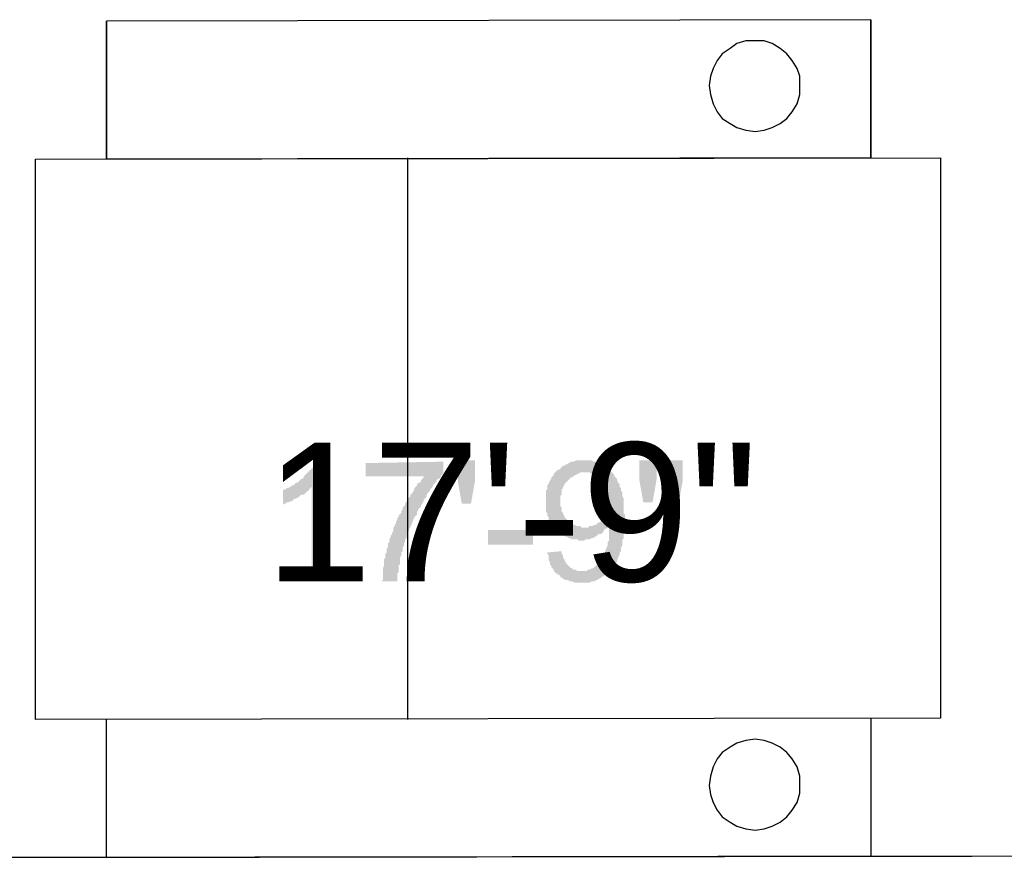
# Model space of a CAD drawing. Header units: millimetres. Extents: x 13115352 to 26511604, y 2875787 to 5794155.
# Tile 13 of 115: x 13125152 to 13126226, y 2880196 to 2881113. Entities that reach past the tile are written whole.
import ezdxf

# ---------------------------------------------------------------- set-up
doc = ezdxf.new("R2010")
doc.units = ezdxf.units.MM
doc.layers.get('0').update_dxf_attribs({"lineweight": 0})
doc.styles.add('Arial$001H0', font='arial.ttf')

msp = doc.modelspace()

# ---------------------------------------------------------------- hatches: boundary and pattern name
at = {"true_color": 0x545454}
for points in [[(13125485.9, 2880500.1), (13125470.2, 2880500.1), (13125470.2, 2880603.4), (13125468.7, 2880602), (13125467.3, 2880600.5), (13125467.3, 2880599.1), (13125465.9, 2880599.1), (13125464.4, 2880597.7), (13125463, 2880596.2), (13125461.5, 2880594.8), (13125458.7, 2880594.8), (13125457.2, 2880593.4), (13125455.8, 2880591.9), (13125452.9, 2880590.5), (13125451.5, 2880590.5), (13125450.1, 2880589.1), (13125448.6, 2880587.6), (13125447.2, 2880587.6), (13125444.3, 2880586.2), (13125442.9, 2880586.2), (13125441.5, 2880584.8), (13125440, 2880584.8), (13125438.6, 2880583.3), (13125438.6, 2880599.1), (13125440, 2880600.5), (13125441.5, 2880600.5), (13125442.9, 2880602), (13125444.3, 2880602), (13125447.2, 2880603.4), (13125448.6, 2880604.9), (13125450.1, 2880604.9), (13125451.5, 2880606.3), (13125452.9, 2880607.7), (13125454.4, 2880607.7), (13125455.8, 2880609.2), (13125457.2, 2880610.6), (13125458.7, 2880612), (13125460.1, 2880612), (13125461.5, 2880613.5), (13125461.5, 2880614.9), (13125463, 2880616.3), (13125464.4, 2880617.8), (13125465.9, 2880619.2), (13125467.3, 2880620.6), (13125468.7, 2880622.1), (13125470.2, 2880623.5), (13125471.6, 2880624.9), (13125471.6, 2880626.4), (13125473, 2880627.8), (13125474.5, 2880629.2), (13125475.9, 2880630.7), (13125475.9, 2880632.1), (13125485.9, 2880632.1)], [(13125529, 2880614.9), (13125529, 2880629.2), (13125613.7, 2880630.7), (13125613.7, 2880617.8), (13125612.2, 2880616.3), (13125610.8, 2880614.9), (13125610.8, 2880613.5), (13125609.4, 2880612), (13125607.9, 2880612), (13125606.5, 2880610.6), (13125606.5, 2880609.2), (13125605.1, 2880607.7), (13125603.6, 2880606.3), (13125602.2, 2880604.9), (13125602.2, 2880603.4), (13125600.8, 2880602), (13125599.3, 2880600.5), (13125599.3, 2880599.1), (13125597.9, 2880597.7), (13125596.4, 2880596.2), (13125595, 2880593.4), (13125595, 2880591.9), (13125593.6, 2880590.5), (13125592.1, 2880589.1), (13125592.1, 2880587.6), (13125590.7, 2880584.8), (13125589.3, 2880583.3), (13125589.3, 2880581.9), (13125587.8, 2880580.5), (13125586.4, 2880579), (13125586.4, 2880577.6), (13125585, 2880576.1), (13125585, 2880573.3), (13125583.5, 2880571.8), (13125582.1, 2880570.4), (13125582.1, 2880569), (13125580.7, 2880567.5), (13125580.7, 2880566.1), (13125579.2, 2880563.2), (13125579.2, 2880561.8), (13125577.8, 2880560.4), (13125577.8, 2880558.9), (13125576.4, 2880557.5), (13125576.4, 2880556.1), (13125574.9, 2880553.2), (13125574.9, 2880551.8), (13125573.5, 2880550.3), (13125573.5, 2880548.9), (13125573.5, 2880547.4), (13125572, 2880546), (13125572, 2880543.1), (13125570.6, 2880541.7), (13125570.6, 2880540.3), (13125570.6, 2880538.8), (13125569.2, 2880537.4), (13125569.2, 2880536), (13125569.2, 2880534.5), (13125569.2, 2880533.1), (13125567.7, 2880531.7), (13125567.7, 2880530.2), (13125567.7, 2880528.8), (13125566.3, 2880525.9), (13125566.3, 2880524.5), (13125566.3, 2880523.1), (13125566.3, 2880521.6), (13125566.3, 2880518.7), (13125564.9, 2880517.3), (13125564.9, 2880515.9), (13125564.9, 2880514.4), (13125564.9, 2880511.6), (13125564.9, 2880510.1), (13125563.4, 2880508.7), (13125563.4, 2880505.8), (13125563.4, 2880504.4), (13125563.4, 2880503), (13125563.4, 2880500.1), (13125546.2, 2880500.1), (13125547.7, 2880501.5), (13125547.7, 2880503), (13125547.7, 2880504.4), (13125547.7, 2880507.3), (13125547.7, 2880508.7), (13125547.7, 2880510.1), (13125547.7, 2880511.6), (13125547.7, 2880513), (13125547.7, 2880514.4), (13125549.1, 2880517.3), (13125549.1, 2880518.7), (13125549.1, 2880520.2), (13125549.1, 2880521.6), (13125549.1, 2880524.5), (13125550.5, 2880525.9), (13125550.5, 2880527.4), (13125550.5, 2880530.2), (13125552, 2880531.7), (13125552, 2880534.5), (13125552, 2880536), (13125553.4, 2880537.4), (13125553.4, 2880540.3), (13125553.4, 2880541.7), (13125554.8, 2880543.1), (13125554.8, 2880544.6), (13125554.8, 2880546), (13125556.3, 2880548.9), (13125556.3, 2880550.3), (13125557.7, 2880551.8), (13125557.7, 2880553.2), (13125559.1, 2880554.6), (13125559.1, 2880557.5), (13125559.1, 2880558.9), (13125560.6, 2880560.4), (13125560.6, 2880561.8), (13125562, 2880563.2), (13125562, 2880564.7), (13125563.4, 2880567.5), (13125563.4, 2880569), (13125564.9, 2880570.4), (13125564.9, 2880571.8), (13125566.3, 2880573.3), (13125567.7, 2880574.7), (13125567.7, 2880576.1), (13125569.2, 2880579), (13125569.2, 2880580.5), (13125570.6, 2880581.9), (13125572, 2880583.3), (13125572, 2880584.8), (13125573.5, 2880587.6), (13125574.9, 2880589.1), (13125574.9, 2880590.5), (13125576.4, 2880591.9), (13125577.8, 2880593.4), (13125577.8, 2880594.8), (13125579.2, 2880596.2), (13125580.7, 2880597.7), (13125582.1, 2880600.5), (13125582.1, 2880602), (13125583.5, 2880603.4), (13125585, 2880604.9), (13125585, 2880606.3), (13125586.4, 2880607.7), (13125587.8, 2880607.7), (13125589.3, 2880609.2), (13125589.3, 2880610.6), (13125590.7, 2880612), (13125592.1, 2880613.5), (13125592.1, 2880614.9)], [(13125633.8, 2880584.8), (13125629.5, 2880609.2), (13125629.5, 2880632.1), (13125648.1, 2880632.1), (13125648.1, 2880609.2), (13125643.8, 2880584.8)], [(13125662.5, 2880540.3), (13125662.5, 2880556.1), (13125711.3, 2880556.1), (13125711.3, 2880540.3)]]:
    msp.add_hatch(color=251, dxfattribs=at).paths.add_polyline_path(points)
h = msp.add_hatch(color=251, dxfattribs=at)
h.paths.add_polyline_path([(13125727, 2880531.7), (13125742.8, 2880533.1), (13125742.8, 2880530.2), (13125744.3, 2880528.8), (13125744.3, 2880525.9), (13125745.7, 2880524.5), (13125745.7, 2880523.1), (13125747.1, 2880521.6), (13125747.1, 2880520.2), (13125748.6, 2880518.7), (13125750, 2880517.3), (13125751.4, 2880515.9), (13125752.9, 2880514.4), (13125754.3, 2880514.4), (13125755.7, 2880513), (13125757.2, 2880513), (13125760, 2880511.6), (13125761.5, 2880511.6), (13125762.9, 2880511.6), (13125764.4, 2880511.6), (13125765.8, 2880511.6), (13125768.7, 2880511.6), (13125770.1, 2880511.6), (13125771.5, 2880513), (13125773, 2880513), (13125775.8, 2880514.4), (13125777.3, 2880514.4), (13125778.7, 2880515.9), (13125780.1, 2880517.3), (13125781.6, 2880518.7), (13125783, 2880520.2), (13125784.4, 2880521.6), (13125785.9, 2880523.1), (13125785.9, 2880524.5), (13125787.3, 2880524.5), (13125787.3, 2880525.9), (13125788.7, 2880527.4), (13125788.7, 2880528.8), (13125790.2, 2880530.2), (13125790.2, 2880531.7), (13125790.2, 2880533.1), (13125791.6, 2880536), (13125791.6, 2880537.4), (13125793.1, 2880538.8), (13125793.1, 2880540.3), (13125793.1, 2880541.7), (13125793.1, 2880543.1), (13125794.5, 2880544.6), (13125794.5, 2880546), (13125794.5, 2880548.9), (13125794.5, 2880550.3), (13125794.5, 2880551.8), (13125794.5, 2880554.6), (13125794.5, 2880556.1), (13125794.5, 2880557.5), (13125794.5, 2880558.9), (13125794.5, 2880560.4), (13125794.5, 2880561.8), (13125794.5, 2880560.4), (13125793.1, 2880558.9), (13125791.6, 2880557.5), (13125790.2, 2880557.5), (13125788.7, 2880556.1), (13125788.7, 2880554.6), (13125787.3, 2880553.2), (13125785.9, 2880551.8), (13125783, 2880551.8), (13125781.6, 2880550.3), (13125780.1, 2880548.9), (13125778.7, 2880548.9), (13125777.3, 2880547.4), (13125775.8, 2880547.4), (13125773, 2880546), (13125771.5, 2880546), (13125770.1, 2880546), (13125768.7, 2880546), (13125767.2, 2880544.6), (13125764.4, 2880544.6), (13125761.5, 2880544.6), (13125760, 2880546), (13125758.6, 2880546), (13125757.2, 2880546), (13125754.3, 2880546), (13125752.9, 2880546), (13125751.4, 2880547.4), (13125750, 2880547.4), (13125748.6, 2880548.9), (13125747.1, 2880548.9), (13125745.7, 2880550.3), (13125744.3, 2880550.3), (13125742.8, 2880551.8), (13125741.4, 2880553.2), (13125740, 2880554.6), (13125738.5, 2880554.6), (13125737.1, 2880556.1), (13125735.6, 2880557.5), (13125735.6, 2880558.9), (13125734.2, 2880558.9), (13125732.8, 2880560.4), (13125731.3, 2880561.8), (13125731.3, 2880563.2), (13125729.9, 2880564.7), (13125729.9, 2880566.1), (13125728.5, 2880567.5), (13125728.5, 2880570.4), (13125727, 2880571.8), (13125727, 2880573.3), (13125727, 2880574.7), (13125725.6, 2880576.1), (13125725.6, 2880579), (13125725.6, 2880580.5), (13125725.6, 2880581.9), (13125725.6, 2880583.3), (13125725.6, 2880586.2), (13125725.6, 2880587.6), (13125725.6, 2880590.5), (13125725.6, 2880591.9), (13125725.6, 2880593.4), (13125725.6, 2880596.2), (13125725.6, 2880597.7), (13125725.6, 2880599.1), (13125727, 2880600.5), (13125727, 2880603.4), (13125727, 2880604.9), (13125728.5, 2880606.3), (13125728.5, 2880607.7), (13125729.9, 2880609.2), (13125729.9, 2880610.6), (13125731.3, 2880612), (13125731.3, 2880613.5), (13125732.8, 2880614.9), (13125734.2, 2880616.3), (13125734.2, 2880617.8), (13125735.6, 2880619.2), (13125737.1, 2880620.6), (13125738.5, 2880622.1), (13125740, 2880622.1), (13125741.4, 2880623.5), (13125742.8, 2880624.9), (13125744.3, 2880626.4), (13125745.7, 2880626.4), (13125747.1, 2880627.8), (13125748.6, 2880627.8), (13125750, 2880629.2), (13125751.4, 2880629.2), (13125752.9, 2880630.7), (13125754.3, 2880630.7), (13125755.7, 2880630.7), (13125758.6, 2880632.1), (13125760, 2880632.1), (13125761.5, 2880632.1), (13125762.9, 2880632.1), (13125765.8, 2880632.1), (13125768.7, 2880632.1), (13125770.1, 2880632.1), (13125771.5, 2880632.1), (13125773, 2880632.1), (13125775.8, 2880632.1), (13125777.3, 2880630.7), (13125778.7, 2880630.7), (13125780.1, 2880630.7), (13125781.6, 2880629.2), (13125783, 2880629.2), (13125785.9, 2880627.8), (13125787.3, 2880627.8), (13125788.7, 2880626.4), (13125790.2, 2880624.9), (13125791.6, 2880624.9), (13125793.1, 2880623.5), (13125793.1, 2880622.1), (13125794.5, 2880620.6), (13125795.9, 2880620.6), (13125797.4, 2880619.2), (13125798.8, 2880617.8), (13125800.2, 2880616.3), (13125800.2, 2880614.9), (13125801.7, 2880613.5), (13125803.1, 2880612), (13125803.1, 2880610.6), (13125804.5, 2880607.7), (13125806, 2880606.3), (13125806, 2880604.9), (13125806, 2880603.4), (13125807.4, 2880602), (13125807.4, 2880600.5), (13125807.4, 2880599.1), (13125808.8, 2880597.7), (13125808.8, 2880596.2), (13125808.8, 2880594.8), (13125808.8, 2880593.4), (13125810.3, 2880590.5), (13125810.3, 2880589.1), (13125810.3, 2880587.6), (13125810.3, 2880586.2), (13125810.3, 2880583.3), (13125810.3, 2880581.9), (13125810.3, 2880579), (13125810.3, 2880577.6), (13125810.3, 2880574.7), (13125811.7, 2880573.3), (13125811.7, 2880570.4), (13125811.7, 2880569), (13125811.7, 2880566.1), (13125811.7, 2880564.7), (13125810.3, 2880561.8), (13125810.3, 2880560.4), (13125810.3, 2880558.9), (13125810.3, 2880556.1), (13125810.3, 2880554.6), (13125810.3, 2880551.8), (13125810.3, 2880550.3), (13125810.3, 2880548.9), (13125810.3, 2880547.4), (13125808.8, 2880544.6), (13125808.8, 2880543.1), (13125808.8, 2880541.7), (13125808.8, 2880540.3), (13125808.8, 2880538.8), (13125807.4, 2880537.4), (13125807.4, 2880534.5), (13125807.4, 2880533.1), (13125806, 2880531.7), (13125806, 2880530.2), (13125806, 2880528.8), (13125804.5, 2880527.4), (13125804.5, 2880525.9), (13125803.1, 2880523.1), (13125803.1, 2880521.6), (13125801.7, 2880520.2), (13125800.2, 2880518.7), (13125800.2, 2880517.3), (13125798.8, 2880515.9), (13125797.4, 2880514.4), (13125795.9, 2880513), (13125795.9, 2880511.6), (13125794.5, 2880510.1), (13125793.1, 2880508.7), (13125791.6, 2880508.7), (13125790.2, 2880507.3), (13125788.7, 2880505.8), (13125787.3, 2880505.8), (13125785.9, 2880504.4), (13125784.4, 2880503), (13125783, 2880503), (13125781.6, 2880501.5), (13125780.1, 2880501.5), (13125778.7, 2880500.1), (13125777.3, 2880500.1), (13125775.8, 2880500.1), (13125773, 2880498.7), (13125771.5, 2880498.7), (13125770.1, 2880498.7), (13125768.7, 2880498.7), (13125765.8, 2880498.7), (13125764.4, 2880498.7), (13125761.5, 2880498.7), (13125760, 2880498.7), (13125758.6, 2880498.7), (13125757.2, 2880498.7), (13125754.3, 2880500.1), (13125752.9, 2880500.1), (13125751.4, 2880500.1), (13125750, 2880501.5), (13125748.6, 2880501.5), (13125747.1, 2880501.5), (13125744.3, 2880503), (13125742.8, 2880504.4), (13125741.4, 2880504.4), (13125741.4, 2880505.8), (13125740, 2880507.3), (13125738.5, 2880507.3), (13125738.5, 2880508.7), (13125737.1, 2880508.7), (13125735.6, 2880510.1), (13125734.2, 2880511.6), (13125734.2, 2880513), (13125732.8, 2880514.4), (13125731.3, 2880515.9), (13125731.3, 2880517.3), (13125729.9, 2880518.7), (13125729.9, 2880521.6), (13125728.5, 2880523.1), (13125728.5, 2880524.5), (13125728.5, 2880525.9), (13125728.5, 2880528.8), (13125727, 2880530.2)])
h.paths.add_polyline_path([(13125793.1, 2880589.1), (13125793.1, 2880590.5), (13125793.1, 2880593.4), (13125793.1, 2880594.8), (13125793.1, 2880596.2), (13125791.6, 2880599.1), (13125791.6, 2880600.5), (13125791.6, 2880602), (13125790.2, 2880603.4), (13125790.2, 2880604.9), (13125788.7, 2880606.3), (13125788.7, 2880607.7), (13125787.3, 2880609.2), (13125785.9, 2880610.6), (13125784.4, 2880612), (13125783, 2880613.5), (13125781.6, 2880614.9), (13125780.1, 2880616.3), (13125778.7, 2880616.3), (13125777.3, 2880617.8), (13125775.8, 2880617.8), (13125774.4, 2880617.8), (13125773, 2880619.2), (13125770.1, 2880619.2), (13125768.7, 2880619.2), (13125765.8, 2880619.2), (13125764.4, 2880619.2), (13125762.9, 2880619.2), (13125761.5, 2880617.8), (13125760, 2880617.8), (13125758.6, 2880616.3), (13125757.2, 2880616.3), (13125755.7, 2880614.9), (13125754.3, 2880613.5), (13125752.9, 2880613.5), (13125751.4, 2880612), (13125750, 2880610.6), (13125748.6, 2880609.2), (13125747.1, 2880607.7), (13125745.7, 2880606.3), (13125745.7, 2880604.9), (13125744.3, 2880603.4), (13125744.3, 2880602), (13125742.8, 2880600.5), (13125742.8, 2880599.1), (13125742.8, 2880596.2), (13125742.8, 2880594.8), (13125741.4, 2880593.4), (13125741.4, 2880590.5), (13125741.4, 2880589.1), (13125741.4, 2880587.6), (13125741.4, 2880586.2), (13125741.4, 2880583.3), (13125741.4, 2880581.9), (13125742.8, 2880580.5), (13125742.8, 2880579), (13125742.8, 2880576.1), (13125744.3, 2880574.7), (13125744.3, 2880573.3), (13125745.7, 2880571.8), (13125745.7, 2880570.4), (13125747.1, 2880569), (13125748.6, 2880567.5), (13125750, 2880566.1), (13125751.4, 2880564.7), (13125752.9, 2880563.2), (13125754.3, 2880563.2), (13125755.7, 2880561.8), (13125757.2, 2880561.8), (13125758.6, 2880560.4), (13125761.5, 2880560.4), (13125762.9, 2880560.4), (13125764.4, 2880558.9), (13125765.8, 2880558.9), (13125767.2, 2880558.9), (13125770.1, 2880558.9), (13125771.5, 2880558.9), (13125773, 2880560.4), (13125774.4, 2880560.4), (13125775.8, 2880560.4), (13125778.7, 2880561.8), (13125780.1, 2880561.8), (13125781.6, 2880563.2), (13125783, 2880564.7), (13125784.4, 2880564.7), (13125785.9, 2880566.1), (13125785.9, 2880567.5), (13125787.3, 2880569), (13125788.7, 2880570.4), (13125788.7, 2880571.8), (13125790.2, 2880573.3), (13125790.2, 2880574.7), (13125791.6, 2880576.1), (13125791.6, 2880577.6), (13125791.6, 2880579), (13125793.1, 2880580.5), (13125793.1, 2880583.3), (13125793.1, 2880584.8), (13125793.1, 2880586.2)])
h = msp.add_hatch(color=251, dxfattribs=at)
h.paths.add_polyline_path([(13125831.8, 2880586.2), (13125827.5, 2880610.6), (13125827.5, 2880632.1), (13125846.2, 2880632.1), (13125846.2, 2880610.6), (13125841.8, 2880586.2)])
h.paths.add_polyline_path([(13125861.9, 2880586.2), (13125857.6, 2880610.6), (13125857.6, 2880632.1), (13125874.9, 2880632.1), (13125874.9, 2880610.6), (13125870.5, 2880586.2)])

# ---------------------------------------------------------------- linework, layer by layer
at = {"color": 32, "linetype": 'Continuous', "lineweight": 25, "true_color": 0xdd6e00}
msp.add_line((13125574.9, 2880349.4), (13125574.9, 2880962.2), dxfattribs=at)
at = {"color": 7, "linetype": 'Continuous', "lineweight": 30}
msp.add_line((13128349, 2880203), (13122584.2, 2880195.8), dxfattribs=at)
at = {"color": 7, "linetype": 'Continuous', "lineweight": 25}
msp.add_lwpolyline([(13122937.2, 2887187.7), (13128334.6, 2887194.8), (13128349, 2880203), (13122951.6, 2880195.8)], close=True, dxfattribs=at)
at = {"color": 32, "linetype": 'Continuous', "lineweight": 25, "true_color": 0xdd6e00}
for points in [[(13126080.1, 2880962.2), (13126080.1, 2881112.9), (13125246.3, 2881111.4), (13125246.3, 2880960.8)], [(13126080.1, 2881112.9), (13126080.1, 2880962.2), (13125246.3, 2880960.8), (13125246.3, 2881111.4)], [(13126080.1, 2880350.8), (13126080.1, 2880200.2), (13125246.3, 2880198.7), (13125246.3, 2880349.4)]]:
    msp.add_lwpolyline(points, dxfattribs=at)
for points in [[(13125953.8, 2881089.9), (13125943.7, 2881089.9), (13125933.7, 2881087), (13125926.5, 2881081.3), (13125917.9, 2881075.6), (13125912.2, 2881068.4), (13125907.9, 2881059.8), (13125905, 2881051.2), (13125903.6, 2881041.1), (13125905, 2881031.1), (13125907.9, 2881021), (13125912.2, 2881012.4), (13125917.9, 2881005.2), (13125926.5, 2880999.5), (13125933.7, 2880995.2), (13125943.7, 2880992.3), (13125953.8, 2880990.9), (13125963.8, 2880992.3), (13125972.4, 2880995.2), (13125981.1, 2880999.5), (13125988.2, 2881005.2), (13125994, 2881012.4), (13125999.7, 2881021), (13126002.6, 2881031.1), (13126002.6, 2881041.1), (13126002.6, 2881051.2), (13125999.7, 2881059.8), (13125994, 2881068.4), (13125988.2, 2881075.6), (13125981.1, 2881081.3), (13125972.4, 2881087), (13125963.8, 2881089.9)], [(13125953.8, 2881089.9), (13125943.7, 2881089.9), (13125933.7, 2881087), (13125926.5, 2881081.3), (13125917.9, 2881075.6), (13125912.2, 2881068.4), (13125907.9, 2881059.8), (13125905, 2881051.2), (13125903.6, 2881041.1), (13125905, 2881031.1), (13125907.9, 2881021), (13125912.2, 2881012.4), (13125917.9, 2881005.2), (13125926.5, 2880999.5), (13125933.7, 2880995.2), (13125943.7, 2880992.3), (13125953.8, 2880990.9), (13125963.8, 2880992.3), (13125972.4, 2880995.2), (13125981.1, 2880999.5), (13125988.2, 2881005.2), (13125994, 2881012.4), (13125999.7, 2881021), (13126002.6, 2881031.1), (13126002.6, 2881041.1), (13126002.6, 2881051.2), (13125999.7, 2881059.8), (13125994, 2881068.4), (13125988.2, 2881075.6), (13125981.1, 2881081.3), (13125972.4, 2881087), (13125963.8, 2881089.9)], [(13125168.8, 2880349.4), (13125168.8, 2880960.8), (13126156.1, 2880962.2), (13126156.1, 2880350.8)], [(13125953.8, 2880327.9), (13125943.7, 2880326.4), (13125933.7, 2880323.6), (13125926.5, 2880319.3), (13125917.9, 2880313.5), (13125912.2, 2880306.4), (13125907.9, 2880297.7), (13125905, 2880287.7), (13125903.6, 2880277.6), (13125905, 2880267.6), (13125907.9, 2880259), (13125912.2, 2880250.4), (13125917.9, 2880243.2), (13125926.5, 2880237.5), (13125933.7, 2880233.2), (13125943.7, 2880230.3), (13125953.8, 2880228.9), (13125963.8, 2880230.3), (13125972.4, 2880233.2), (13125981.1, 2880237.5), (13125988.2, 2880243.2), (13125994, 2880250.4), (13125999.7, 2880259), (13126002.6, 2880269), (13126002.6, 2880279.1), (13126002.6, 2880287.7), (13125999.7, 2880297.7), (13125994, 2880306.4), (13125988.2, 2880313.5), (13125981.1, 2880319.3), (13125972.4, 2880323.6), (13125963.8, 2880326.4)]]:
    msp.add_lwpolyline(points, close=True, dxfattribs=at)

# ---------------------------------------------------------------- texts
at = {"color": 251, "true_color": 0x545454, "style": 'Arial$001H0'}
msp.add_text('17\'-9"', height=151.34, dxfattribs=at).set_placement((13125418.5, 2880500.1))

doc.saveas('drawing.dxf')
